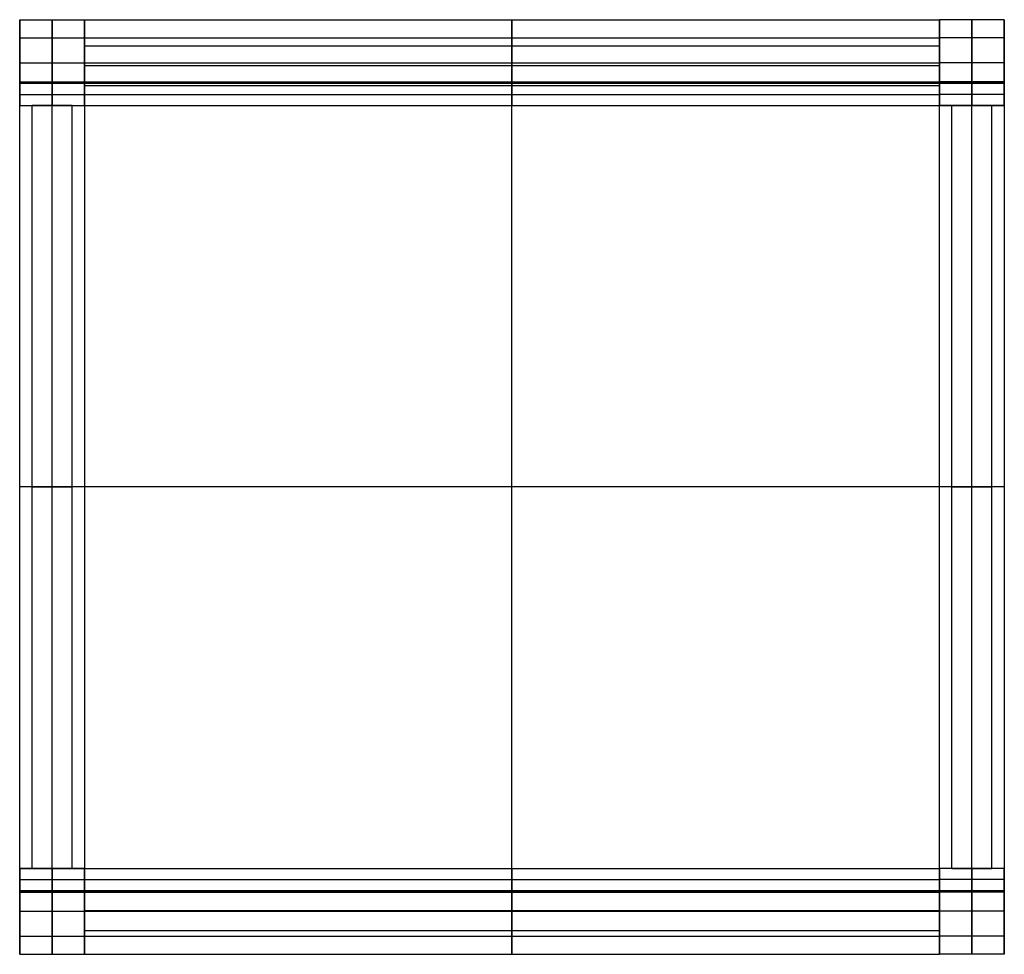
# Model space of a CAD drawing. Header units: millimetres. Extents: x -196 to 199, y -188 to 188.
import ezdxf

# ---------------------------------------------------------------- set-up
doc = ezdxf.new("R2010")
doc.units = ezdxf.units.MM
doc.layers.add('Défaut', color=7, linetype='Continuous', true_color=0x000000)

msp = doc.modelspace()

# ---------------------------------------------------------------- linework, layer by layer
at = {"layer": 'Défaut'}
for p, q in [((-196, 187.51, 325), (-196, 153.01, 325)), ((-170, 187.51, 325), (-170, 153.01, 325)), ((-170, 187.51, 617.5), (-170, 153.01, 617.5)), ((173, 153.01, 325), (173, 187.51, 325)), ((173, 187.51, 617.5), (173, 153.01, 617.5)), ((199, 153.01, 325), (199, 187.51, 325)), ((-170, 176.93, 135.5), (-170, 160.93, 135.5)), ((173, 176.93, 135.5), (173, 160.93, 135.5)), ((-196, 170.26, 648.77), (-196, 170.26)), ((-170, 170.26, 648.77), (-170, 170.26)), ((-170, 170.26, 648.77), (-170, 170.26, 585)), ((173, 170.26, 648.77), (173, 170.26)), ((173, 170.26, 648.77), (173, 170.26, 585)), ((199, 170.26, 648.77), (199, 170.26)), ((-170, 168.93, 118), (-170, 168.93, 153)), ((173, 168.93, 118), (173, 168.93, 153)), ((1.5, -162.01, 650), (1.5, 162.01, 650)), ((1.5, -162.01, 644), (1.5, 162.01, 644)), ((-175, 153.01, 82.5), (-191, 153.01, 82.5)), ((-183, 153.01, 65), (-183, 153.01, 100)), ((-183, -153.01, 644), (-183, 153.01, 644)), ((-183, -153.01, 585), (-183, 153.01, 585)), ((194, 153.01, 82.5), (178, 153.01, 82.5)), ((186, 153.01, 65), (186, 153.01, 100)), ((186, -153.01, 644), (186, 153.01, 644)), ((186, -153.01, 585), (186, 153.01, 585)), ((199, 0, 650), (-196, 0, 650)), ((199, 0, 644), (-196, 0, 644)), ((-170, 0, 644), (-196, 0, 644)), ((-170, 0, 585), (-196, 0, 585)), ((199, 0, 644), (173, 0, 644)), ((199, 0, 585), (173, 0, 585)), ((-196, -153.01, 325), (-196, -187.51, 325)), ((-175, -153.01, 82.5), (-191, -153.01, 82.5)), ((-183, -153.01, 65), (-183, -153.01, 100)), ((-170, -153.01, 325), (-170, -187.51, 325)), ((-170, -153.01, 617.5), (-170, -187.51, 617.5)), ((173, -187.51, 325), (173, -153.01, 325)), ((173, -153.01, 617.5), (173, -187.51, 617.5)), ((194, -153.01, 82.5), (178, -153.01, 82.5)), ((186, -153.01, 65), (186, -153.01, 100)), ((199, -187.51, 325), (199, -153.01, 325)), ((-170, -162.07, 182.5), (-170, -178.07, 182.5)), ((173, -162.07, 182.5), (173, -178.07, 182.5)), ((-196, -170.26, 648.77), (-196, -170.26)), ((-170, -170.07, 165), (-170, -170.07, 200)), ((-170, -170.26, 648.77), (-170, -170.26)), ((-170, -170.26, 648.77), (-170, -170.26, 585)), ((173, -170.07, 165), (173, -170.07, 200)), ((173, -170.26, 648.77), (173, -170.26)), ((173, -170.26, 648.77), (173, -170.26, 585)), ((199, -170.26, 648.77), (199, -170.26))]:
    msp.add_line(p, q, dxfattribs=at)
for points in [[(-196, 153.01), (-196, 170.26), (-196, 187.51)], [(-196, 187.51), (-183, 187.51), (-170, 187.51)], [(-196, 187.51), (-196, 187.51, 312.5), (-196, 187.51, 625)], [(-196, 187.51, 625), (-183, 187.51, 625), (-170, 187.51, 625)], [(-196, 187.51, 312.5), (-183, 187.51, 312.5), (-170, 187.51, 312.5)], [(-183, 153.01), (-183, 170.26), (-183, 187.51)], [(-183, 187.51), (-183, 187.51, 312.5), (-183, 187.51, 625)], [(-170, 153.01), (-170, 170.26), (-170, 187.51)], [(-170, 187.51), (-170, 187.51, 312.5), (-170, 187.51, 625)], [(-170, 153.01, 585), (-170, 170.26, 585), (-170, 187.51, 585)], [(-170, 187.51, 585), (1.5, 187.51, 585), (173, 187.51, 585)], [(-170, 187.51, 585), (-170, 187.51, 605), (-170, 187.51, 625)], [(-170, 187.51, 625), (1.5, 187.51, 625), (173, 187.51, 625)], [(-170, 187.51, 605), (1.5, 187.51, 605), (173, 187.51, 605)], [(1.5, 153.01, 585), (1.5, 170.26, 585), (1.5, 187.51, 585)], [(1.5, 187.51, 585), (1.5, 187.51, 605), (1.5, 187.51, 625)], [(199, 187.51, 625), (186, 187.51, 625), (173, 187.51, 625)], [(199, 187.51), (186, 187.51), (173, 187.51)], [(173, 187.51, 625), (173, 187.51, 312.5), (173, 187.51)], [(173, 187.51), (173, 170.26), (173, 153.01)], [(199, 187.51, 312.5), (186, 187.51, 312.5), (173, 187.51, 312.5)], [(173, 153.01, 585), (173, 170.26, 585), (173, 187.51, 585)], [(173, 187.51, 585), (173, 187.51, 605), (173, 187.51, 625)], [(186, 187.51, 625), (186, 187.51, 312.5), (186, 187.51)], [(186, 187.51), (186, 170.26), (186, 153.01)], [(199, 187.51, 625), (199, 187.51, 312.5), (199, 187.51)], [(199, 187.51), (199, 170.26), (199, 153.01)], [(-196, 180.19, 642.68), (-183, 180.19, 642.68), (-170, 180.19, 642.68)], [(-170, 180.19, 642.68), (1.5, 180.19, 642.68), (173, 180.19, 642.68)], [(199, 180.19, 642.68), (186, 180.19, 642.68), (173, 180.19, 642.68)], [(173, 176.93, 118), (1.5, 176.93, 118), (-170, 176.93, 118)], [(-170, 176.93, 153), (-170, 176.93, 135.5), (-170, 176.93, 118)], [(173, 176.93, 153), (1.5, 176.93, 153), (-170, 176.93, 153)], [(-170, 176.93, 118), (-170, 168.93, 118), (-170, 160.93, 118)], [(-170, 160.93, 153), (-170, 168.93, 153), (-170, 176.93, 153)], [(173, 176.93, 135.5), (1.5, 176.93, 135.5), (-170, 176.93, 135.5)], [(1.5, 176.93, 153), (1.5, 176.93, 135.5), (1.5, 176.93, 118)], [(1.5, 176.93, 118), (1.5, 168.93, 118), (1.5, 160.93, 118)], [(1.5, 160.93, 153), (1.5, 168.93, 153), (1.5, 176.93, 153)], [(173, 176.93, 153), (173, 176.93, 135.5), (173, 176.93, 118)], [(173, 176.93, 118), (173, 168.93, 118), (173, 160.93, 118)], [(173, 160.93, 153), (173, 168.93, 153), (173, 176.93, 153)], [(-196, 170.26), (-183, 170.26), (-170, 170.26)], [(-170, 170.26, 585), (1.5, 170.26, 585), (173, 170.26, 585)], [(199, 170.26), (186, 170.26), (173, 170.26)], [(173, 168.93, 118), (1.5, 168.93, 118), (-170, 168.93, 118)], [(173, 168.93, 153), (1.5, 168.93, 153), (-170, 168.93, 153)], [(-196, 162.51, 650), (-196, 162.26, 650), (-196, 162.01, 650)], [(-196, 162.51, 650), (-183, 162.51, 650), (-170, 162.51, 650)], [(-196, 162.26, 650), (-183, 162.26, 650), (-170, 162.26, 650)], [(-196, 162.01, 650), (-183, 162.01, 650), (-170, 162.01, 650)], [(-196, 162.01, 650), (-196, 162.01, 647), (-196, 162.01, 644)], [(-196, 162.01, 644), (-183, 162.01, 644), (-170, 162.01, 644)], [(-196, 162.01, 644), (-196, 157.51, 644), (-196, 153.01, 644)], [(-196, 162.01, 647), (-183, 162.01, 647), (-170, 162.01, 647)], [(-196, -162.01, 650), (-196, 0, 650), (-196, 162.01, 650)], [(-196, 162.01, 650), (-196, 162.01, 647), (-196, 162.01, 644)], [(-196, -162.01, 644), (-196, 0, 644), (-196, 162.01, 644)], [(-196, 162.01, 650), (1.5, 162.01, 650), (199, 162.01, 650)], [(-196, 162.01, 644), (1.5, 162.01, 644), (199, 162.01, 644)], [(-196, -162.01, 647), (-196, 0, 647), (-196, 162.01, 647)], [(-196, 162.01, 647), (1.5, 162.01, 647), (199, 162.01, 647)], [(-183, 162.51, 650), (-183, 162.26, 650), (-183, 162.01, 650)], [(-183, 162.01, 650), (-183, 162.01, 647), (-183, 162.01, 644)], [(-183, 162.01, 644), (-183, 157.51, 644), (-183, 153.01, 644)], [(-170, 162.51, 650), (-170, 162.26, 650), (-170, 162.01, 650)], [(-170, 162.51, 650), (-170, 162.26, 650), (-170, 162.01, 650)], [(-170, 162.51, 650), (1.5, 162.51, 650), (173, 162.51, 650)], [(-170, 162.26, 650), (1.5, 162.26, 650), (173, 162.26, 650)], [(-170, 162.01, 650), (-170, 162.01, 647), (-170, 162.01, 644)], [(-170, 162.01, 644), (-170, 157.51, 644), (-170, 153.01, 644)], [(-170, 162.01, 650), (1.5, 162.01, 650), (173, 162.01, 650)], [(-170, 162.01, 650), (-170, 162.01, 647), (-170, 162.01, 644)], [(-170, 162.01, 644), (1.5, 162.01, 644), (173, 162.01, 644)], [(-170, 162.01, 644), (-170, 157.51, 644), (-170, 153.01, 644)], [(-170, 162.01, 647), (1.5, 162.01, 647), (173, 162.01, 647)], [(1.5, 162.51, 650), (1.5, 162.26, 650), (1.5, 162.01, 650)], [(1.5, 162.01, 650), (1.5, 162.01, 647), (1.5, 162.01, 644)], [(1.5, 162.01, 650), (1.5, 162.01, 647), (1.5, 162.01, 644)], [(1.5, 162.01, 644), (1.5, 157.51, 644), (1.5, 153.01, 644)], [(199, 162.51, 650), (186, 162.51, 650), (173, 162.51, 650)], [(173, 162.01, 650), (173, 162.26, 650), (173, 162.51, 650)], [(173, 162.51, 650), (173, 162.26, 650), (173, 162.01, 650)], [(199, 162.26, 650), (186, 162.26, 650), (173, 162.26, 650)], [(199, 162.01, 644), (186, 162.01, 644), (173, 162.01, 644)], [(173, 153.01, 644), (173, 157.51, 644), (173, 162.01, 644)], [(199, 162.01, 650), (186, 162.01, 650), (173, 162.01, 650)], [(173, 162.01, 644), (173, 162.01, 647), (173, 162.01, 650)], [(199, 162.01, 647), (186, 162.01, 647), (173, 162.01, 647)], [(173, 162.01, 650), (173, 162.01, 647), (173, 162.01, 644)], [(173, 162.01, 644), (173, 157.51, 644), (173, 153.01, 644)], [(186, 162.01, 650), (186, 162.26, 650), (186, 162.51, 650)], [(186, 153.01, 644), (186, 157.51, 644), (186, 162.01, 644)], [(186, 162.01, 644), (186, 162.01, 647), (186, 162.01, 650)], [(199, 162.01, 650), (199, 162.26, 650), (199, 162.51, 650)], [(199, 153.01, 644), (199, 157.51, 644), (199, 162.01, 644)], [(199, 162.01, 644), (199, 162.01, 647), (199, 162.01, 650)], [(199, 162.01, 650), (199, 162.01, 647), (199, 162.01, 644)], [(199, 162.01, 650), (199, 0, 650), (199, -162.01, 650)], [(199, 162.01, 644), (199, 0, 644), (199, -162.01, 644)], [(199, 162.01, 647), (199, 0, 647), (199, -162.01, 647)], [(173, 160.93, 118), (1.5, 160.93, 118), (-170, 160.93, 118)], [(173, 160.93, 153), (1.5, 160.93, 153), (-170, 160.93, 153)], [(-170, 160.93, 118), (-170, 160.93, 135.5), (-170, 160.93, 153)], [(173, 160.93, 135.5), (1.5, 160.93, 135.5), (-170, 160.93, 135.5)], [(1.5, 160.93, 118), (1.5, 160.93, 135.5), (1.5, 160.93, 153)], [(173, 160.93, 118), (173, 160.93, 135.5), (173, 160.93, 153)], [(-196, 157.51, 644), (-183, 157.51, 644), (-170, 157.51, 644)], [(-170, 157.51, 644), (1.5, 157.51, 644), (173, 157.51, 644)], [(199, 157.51, 644), (186, 157.51, 644), (173, 157.51, 644)], [(-196, 153.01, 644), (-183, 153.01, 644), (-170, 153.01, 644)], [(-196, 153.01, 644), (-196, 153.01, 322), (-196, 153.01)], [(-196, 153.01), (-183, 153.01), (-170, 153.01)], [(-196, 153.01, 322), (-183, 153.01, 322), (-170, 153.01, 322)], [(-196, -153.01, 644), (-196, 0, 644), (-196, 153.01, 644)], [(-196, 153.01, 644), (-196, 153.01, 614.5), (-196, 153.01, 585)], [(-196, -153.01, 585), (-196, 0, 585), (-196, 153.01, 585)], [(-196, 153.01, 644), (-183, 153.01, 644), (-170, 153.01, 644)], [(-196, 153.01, 585), (-183, 153.01, 585), (-170, 153.01, 585)], [(-196, -153.01, 614.5), (-196, 0, 614.5), (-196, 153.01, 614.5)], [(-196, 153.01, 614.5), (-183, 153.01, 614.5), (-170, 153.01, 614.5)], [(-191, 153.01, 100), (-183, 153.01, 100), (-175, 153.01, 100)], [(-191, -153.01, 100), (-191, 0, 100), (-191, 153.01, 100)], [(-191, -153.01, 65), (-191, 0, 65), (-191, 153.01, 65)], [(-175, 153.01, 65), (-183, 153.01, 65), (-191, 153.01, 65)], [(-191, 153.01, 65), (-191, 153.01, 82.5), (-191, 153.01, 100)], [(-191, -153.01, 82.5), (-191, 0, 82.5), (-191, 153.01, 82.5)], [(-183, -153.01, 100), (-183, 0, 100), (-183, 153.01, 100)], [(-183, -153.01, 65), (-183, 0, 65), (-183, 153.01, 65)], [(-183, 153.01, 644), (-183, 153.01, 322), (-183, 153.01)], [(-183, 153.01, 644), (-183, 153.01, 614.5), (-183, 153.01, 585)], [(-175, -153.01, 100), (-175, 0, 100), (-175, 153.01, 100)], [(-175, -153.01, 65), (-175, 0, 65), (-175, 153.01, 65)], [(-175, 153.01, 100), (-175, 153.01, 82.5), (-175, 153.01, 65)], [(-175, -153.01, 82.5), (-175, 0, 82.5), (-175, 153.01, 82.5)], [(-170, 153.01, 644), (-170, 153.01, 322), (-170, 153.01)], [(-170, 153.01, 644), (1.5, 153.01, 644), (173, 153.01, 644)], [(-170, 153.01, 644), (-170, 153.01, 614.5), (-170, 153.01, 585)], [(-170, 153.01, 585), (1.5, 153.01, 585), (173, 153.01, 585)], [(-170, 153.01, 614.5), (1.5, 153.01, 614.5), (173, 153.01, 614.5)], [(-170, 153.01, 644), (-170, 153.01, 614.5), (-170, 153.01, 585)], [(-170, 153.01, 644), (-170, 0, 644), (-170, -153.01, 644)], [(-170, 153.01, 585), (-170, 0, 585), (-170, -153.01, 585)], [(-170, 153.01, 614.5), (-170, 0, 614.5), (-170, -153.01, 614.5)], [(1.5, 153.01, 644), (1.5, 153.01, 614.5), (1.5, 153.01, 585)], [(199, 153.01), (186, 153.01), (173, 153.01)], [(199, 153.01, 644), (186, 153.01, 644), (173, 153.01, 644)], [(173, 153.01), (173, 153.01, 322), (173, 153.01, 644)], [(199, 153.01, 322), (186, 153.01, 322), (173, 153.01, 322)], [(173, 153.01, 644), (173, 153.01, 614.5), (173, 153.01, 585)], [(173, -153.01, 644), (173, 0, 644), (173, 153.01, 644)], [(173, 153.01, 644), (173, 153.01, 614.5), (173, 153.01, 585)], [(173, -153.01, 585), (173, 0, 585), (173, 153.01, 585)], [(173, 153.01, 644), (186, 153.01, 644), (199, 153.01, 644)], [(173, 153.01, 585), (186, 153.01, 585), (199, 153.01, 585)], [(173, -153.01, 614.5), (173, 0, 614.5), (173, 153.01, 614.5)], [(173, 153.01, 614.5), (186, 153.01, 614.5), (199, 153.01, 614.5)], [(178, -153.01, 65), (178, 0, 65), (178, 153.01, 65)], [(194, 153.01, 65), (186, 153.01, 65), (178, 153.01, 65)], [(178, -153.01, 100), (178, 0, 100), (178, 153.01, 100)], [(178, 153.01, 65), (178, 153.01, 82.5), (178, 153.01, 100)], [(178, 153.01, 100), (186, 153.01, 100), (194, 153.01, 100)], [(178, -153.01, 82.5), (178, 0, 82.5), (178, 153.01, 82.5)], [(186, -153.01, 65), (186, 0, 65), (186, 153.01, 65)], [(186, -153.01, 100), (186, 0, 100), (186, 153.01, 100)], [(186, 153.01), (186, 153.01, 322), (186, 153.01, 644)], [(186, 153.01, 644), (186, 153.01, 614.5), (186, 153.01, 585)], [(194, -153.01, 65), (194, 0, 65), (194, 153.01, 65)], [(194, 153.01, 100), (194, 153.01, 82.5), (194, 153.01, 65)], [(194, -153.01, 100), (194, 0, 100), (194, 153.01, 100)], [(194, -153.01, 82.5), (194, 0, 82.5), (194, 153.01, 82.5)], [(199, 153.01), (199, 153.01, 322), (199, 153.01, 644)], [(199, 153.01, 644), (199, 153.01, 614.5), (199, 153.01, 585)], [(199, 153.01, 644), (199, 0, 644), (199, -153.01, 644)], [(199, 153.01, 585), (199, 0, 585), (199, -153.01, 585)], [(199, 153.01, 614.5), (199, 0, 614.5), (199, -153.01, 614.5)], [(-196, 0, 650), (-196, 0, 647), (-196, 0, 644)], [(-196, 0, 644), (-196, 0, 614.5), (-196, 0, 585)], [(-191, 0, 100), (-183, 0, 100), (-175, 0, 100)], [(-175, 0, 65), (-183, 0, 65), (-191, 0, 65)], [(-191, 0, 65), (-191, 0, 82.5), (-191, 0, 100)], [(-175, 0, 100), (-175, 0, 82.5), (-175, 0, 65)], [(-170, 0, 644), (-170, 0, 614.5), (-170, 0, 585)], [(173, 0, 644), (173, 0, 614.5), (173, 0, 585)], [(194, 0, 65), (186, 0, 65), (178, 0, 65)], [(178, 0, 65), (178, 0, 82.5), (178, 0, 100)], [(178, 0, 100), (186, 0, 100), (194, 0, 100)], [(194, 0, 100), (194, 0, 82.5), (194, 0, 65)], [(199, 0, 650), (199, 0, 647), (199, 0, 644)], [(199, 0, 644), (199, 0, 614.5), (199, 0, 585)], [(-196, -187.51), (-196, -170.26), (-196, -153.01)], [(-196, -153.01), (-183, -153.01), (-170, -153.01)], [(-196, -153.01), (-196, -153.01, 322), (-196, -153.01, 644)], [(-196, -153.01, 644), (-183, -153.01, 644), (-170, -153.01, 644)], [(-196, -153.01, 644), (-196, -157.51, 644), (-196, -162.01, 644)], [(-196, -153.01, 322), (-183, -153.01, 322), (-170, -153.01, 322)], [(-170, -153.01, 644), (-183, -153.01, 644), (-196, -153.01, 644)], [(-196, -153.01, 644), (-196, -153.01, 614.5), (-196, -153.01, 585)], [(-170, -153.01, 585), (-183, -153.01, 585), (-196, -153.01, 585)], [(-170, -153.01, 614.5), (-183, -153.01, 614.5), (-196, -153.01, 614.5)], [(-191, -153.01, 100), (-183, -153.01, 100), (-175, -153.01, 100)], [(-175, -153.01, 65), (-183, -153.01, 65), (-191, -153.01, 65)], [(-191, -153.01, 65), (-191, -153.01, 82.5), (-191, -153.01, 100)], [(-183, -187.51), (-183, -170.26), (-183, -153.01)], [(-183, -153.01), (-183, -153.01, 322), (-183, -153.01, 644)], [(-183, -153.01, 644), (-183, -157.51, 644), (-183, -162.01, 644)], [(-183, -153.01, 644), (-183, -153.01, 614.5), (-183, -153.01, 585)], [(-175, -153.01, 100), (-175, -153.01, 82.5), (-175, -153.01, 65)], [(-170, -187.51), (-170, -170.26), (-170, -153.01)], [(-170, -153.01), (-170, -153.01, 322), (-170, -153.01, 644)], [(-170, -153.01, 644), (-170, -157.51, 644), (-170, -162.01, 644)], [(-170, -187.51, 585), (-170, -170.26, 585), (-170, -153.01, 585)], [(-170, -153.01, 585), (1.5, -153.01, 585), (173, -153.01, 585)], [(-170, -153.01, 585), (-170, -153.01, 614.5), (-170, -153.01, 644)], [(-170, -153.01, 644), (1.5, -153.01, 644), (173, -153.01, 644)], [(-170, -153.01, 644), (-170, -157.51, 644), (-170, -162.01, 644)], [(-170, -153.01, 614.5), (1.5, -153.01, 614.5), (173, -153.01, 614.5)], [(-170, -153.01, 644), (-170, -153.01, 614.5), (-170, -153.01, 585)], [(1.5, -187.51, 585), (1.5, -170.26, 585), (1.5, -153.01, 585)], [(1.5, -153.01, 585), (1.5, -153.01, 614.5), (1.5, -153.01, 644)], [(1.5, -153.01, 644), (1.5, -157.51, 644), (1.5, -162.01, 644)], [(199, -153.01, 644), (186, -153.01, 644), (173, -153.01, 644)], [(173, -162.01, 644), (173, -157.51, 644), (173, -153.01, 644)], [(199, -153.01), (186, -153.01), (173, -153.01)], [(173, -153.01, 644), (173, -153.01, 322), (173, -153.01)], [(173, -153.01), (173, -170.26), (173, -187.51)], [(199, -153.01, 322), (186, -153.01, 322), (173, -153.01, 322)], [(173, -187.51, 585), (173, -170.26, 585), (173, -153.01, 585)], [(173, -153.01, 585), (173, -153.01, 614.5), (173, -153.01, 644)], [(173, -153.01, 644), (173, -157.51, 644), (173, -162.01, 644)], [(173, -153.01, 644), (173, -153.01, 614.5), (173, -153.01, 585)], [(199, -153.01, 644), (186, -153.01, 644), (173, -153.01, 644)], [(199, -153.01, 585), (186, -153.01, 585), (173, -153.01, 585)], [(199, -153.01, 614.5), (186, -153.01, 614.5), (173, -153.01, 614.5)], [(194, -153.01, 65), (186, -153.01, 65), (178, -153.01, 65)], [(178, -153.01, 65), (178, -153.01, 82.5), (178, -153.01, 100)], [(178, -153.01, 100), (186, -153.01, 100), (194, -153.01, 100)], [(186, -162.01, 644), (186, -157.51, 644), (186, -153.01, 644)], [(186, -153.01, 644), (186, -153.01, 322), (186, -153.01)], [(186, -153.01), (186, -170.26), (186, -187.51)], [(186, -153.01, 644), (186, -153.01, 614.5), (186, -153.01, 585)], [(194, -153.01, 100), (194, -153.01, 82.5), (194, -153.01, 65)], [(199, -162.01, 644), (199, -157.51, 644), (199, -153.01, 644)], [(199, -153.01, 644), (199, -153.01, 322), (199, -153.01)], [(199, -153.01), (199, -170.26), (199, -187.51)], [(199, -153.01, 644), (199, -153.01, 614.5), (199, -153.01, 585)], [(-196, -157.51, 644), (-183, -157.51, 644), (-170, -157.51, 644)], [(-170, -157.51, 644), (1.5, -157.51, 644), (173, -157.51, 644)], [(199, -157.51, 644), (186, -157.51, 644), (173, -157.51, 644)], [(-196, -162.01, 644), (-183, -162.01, 644), (-170, -162.01, 644)], [(-196, -162.01, 644), (-196, -162.01, 647), (-196, -162.01, 650)], [(-196, -162.01, 650), (-183, -162.01, 650), (-170, -162.01, 650)], [(-196, -162.01, 650), (-196, -162.26, 650), (-196, -162.51, 650)], [(-196, -162.01, 647), (-183, -162.01, 647), (-170, -162.01, 647)], [(-196, -162.01, 650), (-196, -162.01, 647), (-196, -162.01, 644)], [(199, -162.01, 650), (1.5, -162.01, 650), (-196, -162.01, 650)], [(199, -162.01, 644), (1.5, -162.01, 644), (-196, -162.01, 644)], [(199, -162.01, 647), (1.5, -162.01, 647), (-196, -162.01, 647)], [(-196, -162.26, 650), (-183, -162.26, 650), (-170, -162.26, 650)], [(-196, -162.51, 650), (-183, -162.51, 650), (-170, -162.51, 650)], [(-183, -162.01, 644), (-183, -162.01, 647), (-183, -162.01, 650)], [(-183, -162.01, 650), (-183, -162.26, 650), (-183, -162.51, 650)], [(-170, -162.01, 644), (-170, -162.01, 647), (-170, -162.01, 650)], [(-170, -162.01, 650), (-170, -162.26, 650), (-170, -162.51, 650)], [(-170, -162.01, 644), (1.5, -162.01, 644), (173, -162.01, 644)], [(-170, -162.01, 644), (-170, -162.01, 647), (-170, -162.01, 650)], [(-170, -162.01, 650), (1.5, -162.01, 650), (173, -162.01, 650)], [(-170, -162.01, 650), (-170, -162.26, 650), (-170, -162.51, 650)], [(-170, -162.01, 647), (1.5, -162.01, 647), (173, -162.01, 647)], [(173, -162.07, 165), (1.5, -162.07, 165), (-170, -162.07, 165)], [(-170, -162.07, 200), (-170, -162.07, 182.5), (-170, -162.07, 165)], [(173, -162.07, 200), (1.5, -162.07, 200), (-170, -162.07, 200)], [(-170, -162.07, 165), (-170, -170.07, 165), (-170, -178.07, 165)], [(-170, -178.07, 200), (-170, -170.07, 200), (-170, -162.07, 200)], [(173, -162.07, 182.5), (1.5, -162.07, 182.5), (-170, -162.07, 182.5)], [(-170, -162.26, 650), (1.5, -162.26, 650), (173, -162.26, 650)], [(-170, -162.51, 650), (1.5, -162.51, 650), (173, -162.51, 650)], [(1.5, -162.01, 650), (1.5, -162.01, 647), (1.5, -162.01, 644)], [(1.5, -162.01, 644), (1.5, -162.01, 647), (1.5, -162.01, 650)], [(1.5, -162.01, 650), (1.5, -162.26, 650), (1.5, -162.51, 650)], [(1.5, -162.07, 200), (1.5, -162.07, 182.5), (1.5, -162.07, 165)], [(1.5, -162.07, 165), (1.5, -170.07, 165), (1.5, -178.07, 165)], [(1.5, -178.07, 200), (1.5, -170.07, 200), (1.5, -162.07, 200)], [(199, -162.01, 650), (186, -162.01, 650), (173, -162.01, 650)], [(173, -162.51, 650), (173, -162.26, 650), (173, -162.01, 650)], [(199, -162.01, 644), (186, -162.01, 644), (173, -162.01, 644)], [(173, -162.01, 650), (173, -162.01, 647), (173, -162.01, 644)], [(199, -162.01, 647), (186, -162.01, 647), (173, -162.01, 647)], [(173, -162.01, 644), (173, -162.01, 647), (173, -162.01, 650)], [(173, -162.01, 650), (173, -162.26, 650), (173, -162.51, 650)], [(173, -162.07, 200), (173, -162.07, 182.5), (173, -162.07, 165)], [(173, -162.07, 165), (173, -170.07, 165), (173, -178.07, 165)], [(173, -178.07, 200), (173, -170.07, 200), (173, -162.07, 200)], [(199, -162.26, 650), (186, -162.26, 650), (173, -162.26, 650)], [(199, -162.51, 650), (186, -162.51, 650), (173, -162.51, 650)], [(186, -162.51, 650), (186, -162.26, 650), (186, -162.01, 650)], [(186, -162.01, 650), (186, -162.01, 647), (186, -162.01, 644)], [(199, -162.51, 650), (199, -162.26, 650), (199, -162.01, 650)], [(199, -162.01, 650), (199, -162.01, 647), (199, -162.01, 644)], [(199, -162.01, 650), (199, -162.01, 647), (199, -162.01, 644)], [(-196, -170.26), (-183, -170.26), (-170, -170.26)], [(173, -170.07, 165), (1.5, -170.07, 165), (-170, -170.07, 165)], [(173, -170.07, 200), (1.5, -170.07, 200), (-170, -170.07, 200)], [(-170, -170.26, 585), (1.5, -170.26, 585), (173, -170.26, 585)], [(199, -170.26), (186, -170.26), (173, -170.26)], [(-196, -180.19, 642.68), (-183, -180.19, 642.68), (-170, -180.19, 642.68)], [(173, -178.07, 165), (1.5, -178.07, 165), (-170, -178.07, 165)], [(173, -178.07, 200), (1.5, -178.07, 200), (-170, -178.07, 200)], [(-170, -178.07, 165), (-170, -178.07, 182.5), (-170, -178.07, 200)], [(173, -178.07, 182.5), (1.5, -178.07, 182.5), (-170, -178.07, 182.5)], [(-170, -180.19, 642.68), (1.5, -180.19, 642.68), (173, -180.19, 642.68)], [(1.5, -178.07, 165), (1.5, -178.07, 182.5), (1.5, -178.07, 200)], [(173, -178.07, 165), (173, -178.07, 182.5), (173, -178.07, 200)], [(199, -180.19, 642.68), (186, -180.19, 642.68), (173, -180.19, 642.68)], [(-196, -187.51, 625), (-183, -187.51, 625), (-170, -187.51, 625)], [(-196, -187.51, 625), (-196, -187.51, 312.5), (-196, -187.51)], [(-196, -187.51), (-183, -187.51), (-170, -187.51)], [(-196, -187.51, 312.5), (-183, -187.51, 312.5), (-170, -187.51, 312.5)], [(-183, -187.51, 625), (-183, -187.51, 312.5), (-183, -187.51)], [(-170, -187.51, 625), (-170, -187.51, 312.5), (-170, -187.51)], [(-170, -187.51, 625), (1.5, -187.51, 625), (173, -187.51, 625)], [(-170, -187.51, 625), (-170, -187.51, 605), (-170, -187.51, 585)], [(-170, -187.51, 585), (1.5, -187.51, 585), (173, -187.51, 585)], [(-170, -187.51, 605), (1.5, -187.51, 605), (173, -187.51, 605)], [(1.5, -187.51, 625), (1.5, -187.51, 605), (1.5, -187.51, 585)], [(199, -187.51), (186, -187.51), (173, -187.51)], [(199, -187.51, 625), (186, -187.51, 625), (173, -187.51, 625)], [(173, -187.51), (173, -187.51, 312.5), (173, -187.51, 625)], [(199, -187.51, 312.5), (186, -187.51, 312.5), (173, -187.51, 312.5)], [(173, -187.51, 625), (173, -187.51, 605), (173, -187.51, 585)], [(186, -187.51), (186, -187.51, 312.5), (186, -187.51, 625)], [(199, -187.51), (199, -187.51, 312.5), (199, -187.51, 625)]]:
    msp.add_open_spline(points, degree=2, dxfattribs=at)
for points in [[(-196, 187.51, 625), (-196, 187.51, 650), (-196, 162.51, 650)], [(-183, 187.51, 625), (-183, 187.51, 650), (-183, 162.51, 650)], [(-170, 187.51, 625), (-170, 187.51, 650), (-170, 162.51, 650)], [(-170, 187.51, 625), (-170, 187.51, 650), (-170, 162.51, 650)], [(1.5, 187.51, 625), (1.5, 187.51, 650), (1.5, 162.51, 650)], [(173, 162.51, 650), (173, 187.51, 650), (173, 187.51, 625)], [(173, 187.51, 625), (173, 187.51, 650), (173, 162.51, 650)], [(186, 162.51, 650), (186, 187.51, 650), (186, 187.51, 625)], [(199, 162.51, 650), (199, 187.51, 650), (199, 187.51, 625)], [(-196, -162.51, 650), (-196, -187.51, 650), (-196, -187.51, 625)], [(-183, -162.51, 650), (-183, -187.51, 650), (-183, -187.51, 625)], [(-170, -162.51, 650), (-170, -187.51, 650), (-170, -187.51, 625)], [(-170, -162.51, 650), (-170, -187.51, 650), (-170, -187.51, 625)], [(1.5, -162.51, 650), (1.5, -187.51, 650), (1.5, -187.51, 625)], [(173, -187.51, 625), (173, -187.51, 650), (173, -162.51, 650)], [(173, -162.51, 650), (173, -187.51, 650), (173, -187.51, 625)], [(186, -187.51, 625), (186, -187.51, 650), (186, -162.51, 650)], [(199, -187.51, 625), (199, -187.51, 650), (199, -162.51, 650)]]:
    msp.add_rational_spline(points, [1, 0.707106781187, 1], degree=2, dxfattribs=at)

doc.saveas('drawing.dxf')
